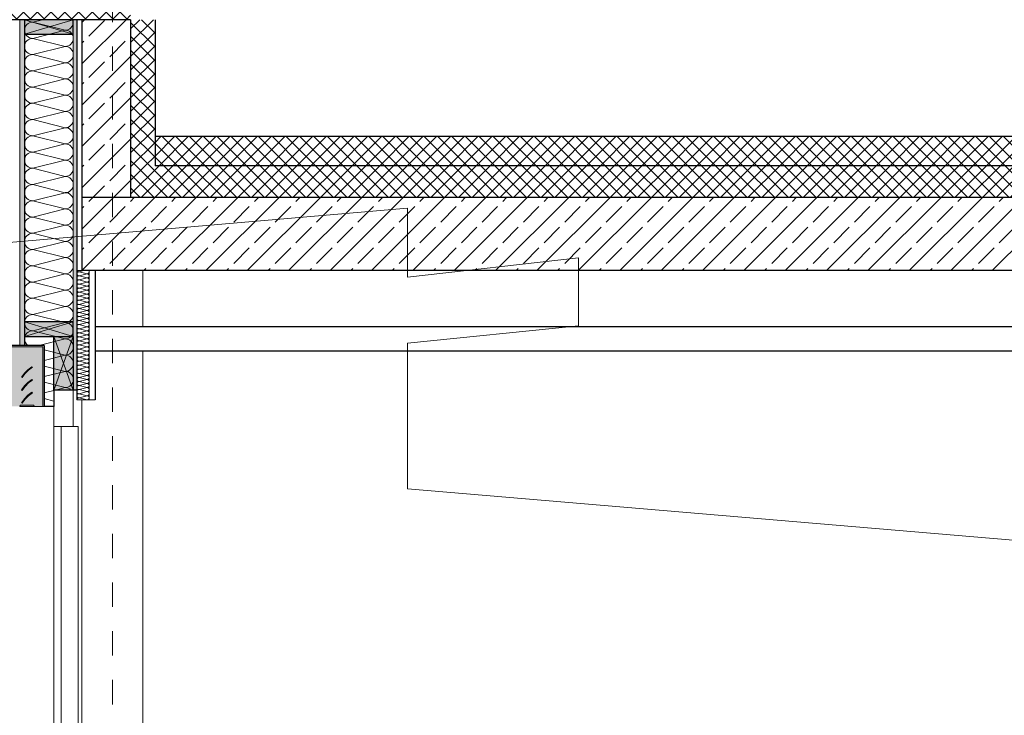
# Model space of a CAD drawing. Header units: metres. Extents: x -20.3 to 39.4, y -22.2 to 2.8.
# Tile 18 of 65: x -0.4 to 3.7, y -4.5 to -1.7. Entities that reach past the tile are written whole.
import ezdxf

# ---------------------------------------------------------------- set-up
doc = ezdxf.new("R2010")
doc.units = ezdxf.units.M
doc.header["$LTSCALE"] = 0.4
doc.header["$MEASUREMENT"] = 0
doc.linetypes.add('Raster', pattern=[0.2, 0.1, -0.05, 0, -0.05])
doc.layers.get('0').update_dxf_attribs({"color": 8, "lineweight": 9})
doc.layers.get('Defpoints').update_dxf_attribs({"color": 8, "lineweight": 9})
for name, color, linetype in [('Abbruch_S-Linien _ Schraffuren.2D', 2, 'Abbruch 1'), ('Neubau__ GHIW - Attika', 8, 'Continuous'), ('Neubau__ GHIW- Attika Fassade', 8, 'Continuous'), ('Neubau_A-Außenwände', 8, 'Continuous'), ('Neubau_A-Dach', 8, 'Continuous'), ('Neubau_A-Decken', 8, 'Continuous'), ('Neubau_A-Stützen', 30, 'Continuous'), ('Neubau_A-TB Wände', 8, 'Continuous'), ('Neubau_B-abgehängte Decke', 8, 'Continuous'), ('Neubau_B-Aufbau auf Decke oder Dach', 8, 'Continuous'), ('Neubau_R-Konstruktionsraster gross', 33, 'Continuous'), ('Neubau_S-Ausbesserung 2D_3D', 8, 'Continuous'), ('Neubau_S-Linien _ Schraffuren.2D', 8, 'Continuous'), ('Neubau_T-Bemaßung', 8, 'Continuous')]:
    doc.layers.add(name, color=color, linetype=linetype)
doc.styles.add('ERSTELLTER_STIL_2', font='arial.ttf')
doc.linetypes.add('Abbruch 1', pattern='A,0,[1,U02-BA1-001-a Schnitte A-A und B-B1.Shx,S=0.001984,R=0,X=0,Y=0],-0.25,0', length=0.25)
doc.dimstyles.new('ERSTELLTER_STIL__1', dxfattribs={"dimtxt": 0.0875, "dimasz": 0.059375, "dimexe": 0.18, "dimexo": 0.0625, "dimgap": 0, "dimtad": 1, "dimzin": 0, "dimdsep": 46, "dimtxsty": 'ERSTELLTER_STIL_2', "dimblk": 'ARROWHEAD_6', "dimblk1": 'ARROWHEAD_6', "dimblk2": 'ARROWHEAD_6', "dimcen": 0.09, "dimclrd": 7, "dimclre": 7, "dimclrt": 7, "dimazin": 0, "dimtfac": 1, "dimtdec": 4, "dimtmove": 0, "dimatfit": 3, "dimfxl": 1, "dimtolj": 1, "dimtzin": 0, "dimarcsym": 0})
pattern_1 = [(45, (388.31789, -10.175), (-0.084852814, 0.084852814), []), (45, (388.27546, -10.13257), (-0.084852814, 0.084852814), [0.09, -0.03])]
pattern_2 = [(45, (388.31789, -10.175), (-0.0282842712, 0.0282842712), []), (135, (388.31789, -10.175), (0.0282842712, 0.0282842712), [])]

# ---------------------------------------------------------------- blocks, each defined once
blk = doc.blocks.new('*X217', base_point=(4547.9313, -0.0469))
at = {"layer": 'Neubau_A-Außenwände', "color": 8, "linetype": 'Continuous', "lineweight": 9}
for p, q in [((4159.3267, 8.4631), (4159.2867, 8.4531)), ((4159.42, 8.4198), (4159.2867, 8.4531)), ((4159.42, 8.4198), (4159.2867, 8.3865)), ((4159.42, 8.3531), (4159.2867, 8.3865)), ((4159.42, 8.3531), (4159.2867, 8.3198)), ((4159.42, 8.2865), (4159.2867, 8.3198)), ((4159.42, 8.2865), (4159.2867, 8.2531)), ((4159.42, 8.2198), (4159.2867, 8.2531)), ((4159.42, 8.2198), (4159.2867, 8.1865)), ((4159.42, 8.1531), (4159.2867, 8.1865)), ((4159.42, 8.1531), (4159.2867, 8.1198)), ((4159.42, 8.0865), (4159.2867, 8.1198)), ((4159.42, 8.0865), (4159.2867, 8.0531)), ((4159.42, 8.0198), (4159.2867, 8.0531)), ((4159.42, 8.0198), (4159.2867, 7.9865)), ((4159.42, 7.9531), (4159.2867, 7.9865)), ((4159.42, 7.9531), (4159.2867, 7.9198)), ((4159.42, 7.8865), (4159.2867, 7.9198)), ((4159.42, 7.8865), (4159.2867, 7.8531)), ((4159.42, 7.8198), (4159.2867, 7.8531)), ((4159.42, 7.8198), (4159.2867, 7.7865)), ((4159.42, 7.7531), (4159.2867, 7.7865)), ((4159.42, 7.7531), (4159.2867, 7.7198)), ((4159.42, 7.6865), (4159.2867, 7.7198)), ((4159.42, 7.6865), (4159.2867, 7.6531)), ((4159.42, 7.6198), (4159.2867, 7.6531)), ((4159.42, 7.6198), (4159.2867, 7.5865)), ((4159.42, 7.5531), (4159.2867, 7.5865)), ((4159.42, 7.5531), (4159.2867, 7.5198)), ((4159.42, 7.4865), (4159.2867, 7.5198)), ((4159.42, 7.4865), (4159.2867, 7.4531)), ((4159.42, 7.4198), (4159.2867, 7.4531)), ((4159.42, 7.4198), (4159.2867, 7.3865)), ((4159.42, 7.3531), (4159.2867, 7.3865)), ((4159.42, 7.3531), (4159.2867, 7.3198)), ((4159.42, 7.2865), (4159.2867, 7.3198)), ((4159.42, 7.2865), (4159.2867, 7.2531)), ((4159.42, 7.2198), (4159.2867, 7.2531)), ((4159.42, 7.2198), (4159.2867, 7.1865)), ((4159.42, 7.1531), (4159.2867, 7.1865)), ((4159.42, 7.1531), (4159.312, 7.1261)), ((4159.42, 7.0865), (4159.3334, 7.1081)), ((4159.42, 7.0865), (4159.3334, 7.0648)), ((4159.42, 7.0198), (4159.3334, 7.0415)), ((4159.42, 7.0198), (4159.3334, 6.9981)), ((4159.42, 6.9531), (4159.3334, 6.9748)), ((4159.42, 6.9531), (4159.38, 6.9431)), ((4159.3734, 6.9415), (4159.3334, 6.9315)), ((4159.3734, 6.8981), (4159.3334, 6.9081))]:
    blk.add_line(p, q, dxfattribs=at)
for centre, start, end in [((4159.2867, 8.4198), 90, 180), ((4159.2867, 8.4865), 224.427, 270), ((4159.42, 8.4531), 270, 0), ((4159.42, 8.4531), 0, 17.4576), ((4159.2867, 8.4198), 180, 270), ((4159.42, 8.3865), 0, 90), ((4159.2867, 8.3531), 90, 180), ((4159.42, 8.3865), 270, 0), ((4159.2867, 8.3531), 180, 270), ((4159.2867, 8.2865), 90, 180), ((4159.42, 8.3198), 0, 90), ((4159.42, 8.3198), 270, 0), ((4159.2867, 8.2865), 180, 270), ((4159.42, 8.2531), 0, 90), ((4159.2867, 8.2198), 90, 180), ((4159.42, 8.2531), 270, 0), ((4159.2867, 8.2198), 180, 270), ((4159.42, 8.1865), 0, 90), ((4159.2867, 8.1531), 90, 180), ((4159.42, 8.1865), 270, 0), ((4159.2867, 8.1531), 180, 270), ((4159.2867, 8.0865), 90, 180), ((4159.42, 8.1198), 0, 90), ((4159.42, 8.1198), 270, 0), ((4159.2867, 8.0865), 180, 270), ((4159.42, 8.0531), 0, 90), ((4159.2867, 8.0198), 90, 180), ((4159.42, 8.0531), 270, 0), ((4159.2867, 8.0198), 180, 270), ((4159.42, 7.9865), 0, 90), ((4159.2867, 7.9531), 90, 180), ((4159.42, 7.9865), 270, 0), ((4159.2867, 7.9531), 180, 270), ((4159.2867, 7.8865), 90, 180), ((4159.42, 7.9198), 0, 90), ((4159.42, 7.9198), 270, 0), ((4159.2867, 7.8865), 180, 270), ((4159.42, 7.8531), 0, 90), ((4159.2867, 7.8198), 90, 180), ((4159.42, 7.8531), 270, 0), ((4159.2867, 7.8198), 180, 270), ((4159.42, 7.7865), 0, 90), ((4159.2867, 7.7531), 90, 180), ((4159.42, 7.7865), 270, 0), ((4159.2867, 7.7531), 180, 270), ((4159.2867, 7.6865), 90, 180), ((4159.42, 7.7198), 0, 90), ((4159.42, 7.7198), 270, 0), ((4159.2867, 7.6865), 180, 270), ((4159.42, 7.6531), 0, 90), ((4159.2867, 7.6198), 90, 180), ((4159.42, 7.6531), 270, 0), ((4159.2867, 7.6198), 180, 270), ((4159.42, 7.5865), 0, 90), ((4159.2867, 7.5531), 90, 180), ((4159.2867, 7.5531), 180, 270), ((4159.42, 7.5865), 270, 0), ((4159.42, 7.5198), 0, 90), ((4159.2867, 7.4865), 90, 180), ((4159.42, 7.5198), 270, 0), ((4159.2867, 7.4865), 180, 270), ((4159.42, 7.4531), 0, 90), ((4159.2867, 7.4198), 90, 180), ((4159.42, 7.4531), 270, 0), ((4159.2867, 7.4198), 180, 270), ((4159.42, 7.3865), 0, 90), ((4159.2867, 7.3531), 90, 180), ((4159.2867, 7.3531), 180, 270), ((4159.42, 7.3865), 270, 0), ((4159.42, 7.3198), 0, 90), ((4159.2867, 7.2865), 90, 180), ((4159.42, 7.3198), 270, 0), ((4159.2867, 7.2865), 180, 270), ((4159.42, 7.2531), 0, 90), ((4159.2867, 7.2198), 90, 180), ((4159.42, 7.2531), 270, 0), ((4159.2867, 7.2198), 180, 270), ((4159.42, 7.1865), 0, 90), ((4159.2867, 7.1531), 90, 180), ((4159.2867, 7.1531), 180, 234.0959), ((4159.42, 7.1865), 270, 0), ((4159.42, 7.1198), 0, 90), ((4159.42, 7.1198), 270, 0), ((4159.42, 7.0531), 0, 90), ((4159.42, 7.0531), 270, 0), ((4159.42, 6.9865), 0, 90), ((4159.42, 6.9865), 270, 0), ((4159.42, 6.9198), 44.427, 90)]:
    blk.add_arc(centre, 0.0333, start, end, dxfattribs=at)
blk = doc.blocks.new('*X222', base_point=(4547.9313, -0.0469))
at = {"layer": 'Neubau_A-TB Wände', "color": 8, "linetype": 'Continuous', "lineweight": 9}
for p, q in [((4159.4967, 7.4331), (4159.4767, 7.4281)), ((4159.51, 7.4198), (4159.4767, 7.4281)), ((4159.51, 7.4198), (4159.4767, 7.4115)), ((4159.51, 7.4031), (4159.4767, 7.4115)), ((4159.51, 7.4031), (4159.4767, 7.3948)), ((4159.51, 7.3865), (4159.4767, 7.3948)), ((4159.51, 7.3865), (4159.4767, 7.3781)), ((4159.51, 7.3698), (4159.4767, 7.3781)), ((4159.51, 7.3698), (4159.4767, 7.3615)), ((4159.51, 7.3531), (4159.4767, 7.3615)), ((4159.51, 7.3531), (4159.4767, 7.3448)), ((4159.51, 7.3365), (4159.4767, 7.3448)), ((4159.51, 7.3365), (4159.4767, 7.3281)), ((4159.51, 7.3198), (4159.4767, 7.3281)), ((4159.51, 7.3198), (4159.4767, 7.3115)), ((4159.51, 7.3031), (4159.4767, 7.3115)), ((4159.51, 7.3031), (4159.4767, 7.2948)), ((4159.51, 7.2865), (4159.4767, 7.2948)), ((4159.51, 7.2865), (4159.4767, 7.2781)), ((4159.51, 7.2698), (4159.4767, 7.2781)), ((4159.51, 7.2698), (4159.4767, 7.2615)), ((4159.51, 7.2531), (4159.4767, 7.2615)), ((4159.51, 7.2531), (4159.4767, 7.2448)), ((4159.51, 7.2365), (4159.4767, 7.2448)), ((4159.51, 7.2365), (4159.4767, 7.2281)), ((4159.51, 7.2198), (4159.4767, 7.2281)), ((4159.51, 7.2198), (4159.4767, 7.2115)), ((4159.51, 7.2031), (4159.4767, 7.2115)), ((4159.51, 7.2031), (4159.4767, 7.1948)), ((4159.51, 7.1865), (4159.4767, 7.1948)), ((4159.51, 7.1865), (4159.4767, 7.1781)), ((4159.51, 7.1698), (4159.4767, 7.1781)), ((4159.51, 7.1698), (4159.4767, 7.1615)), ((4159.51, 7.1531), (4159.4767, 7.1615)), ((4159.51, 7.1531), (4159.4767, 7.1448)), ((4159.51, 7.1365), (4159.4767, 7.1448)), ((4159.51, 7.1365), (4159.4767, 7.1281)), ((4159.51, 7.1198), (4159.4767, 7.1281)), ((4159.51, 7.1198), (4159.4767, 7.1115)), ((4159.51, 7.1031), (4159.4767, 7.1115)), ((4159.51, 7.1031), (4159.4767, 7.0948)), ((4159.51, 7.0865), (4159.4767, 7.0948)), ((4159.51, 7.0865), (4159.4767, 7.0781)), ((4159.51, 7.0698), (4159.4767, 7.0781)), ((4159.51, 7.0698), (4159.4767, 7.0615)), ((4159.51, 7.0531), (4159.4767, 7.0615)), ((4159.51, 7.0531), (4159.4767, 7.0448)), ((4159.51, 7.0365), (4159.4767, 7.0448)), ((4159.51, 7.0365), (4159.4767, 7.0281)), ((4159.51, 7.0198), (4159.4767, 7.0281)), ((4159.51, 7.0198), (4159.4767, 7.0115)), ((4159.51, 7.0031), (4159.4767, 7.0115)), ((4159.51, 7.0031), (4159.4767, 6.9948)), ((4159.51, 6.9865), (4159.4767, 6.9948)), ((4159.51, 6.9865), (4159.4767, 6.9781)), ((4159.51, 6.9698), (4159.4767, 6.9781)), ((4159.51, 6.9698), (4159.4767, 6.9615)), ((4159.51, 6.9531), (4159.4767, 6.9615)), ((4159.51, 6.9531), (4159.4767, 6.9448)), ((4159.51, 6.9365), (4159.4767, 6.9448)), ((4159.51, 6.9365), (4159.4767, 6.9281)), ((4159.51, 6.9198), (4159.4767, 6.9281)), ((4159.51, 6.9198), (4159.4767, 6.9115)), ((4159.51, 6.9031), (4159.4767, 6.9115))]:
    blk.add_line(p, q, dxfattribs=at)
for centre, start, end in [((4159.4767, 7.4365), 203.5782, 270), ((4159.51, 7.4281), 0, 36.8699), ((4159.4767, 7.4198), 90, 180), ((4159.4767, 7.4198), 180, 270), ((4159.4767, 7.4031), 90, 180), ((4159.4767, 7.4031), 180, 270), ((4159.4767, 7.3865), 90, 180), ((4159.51, 7.4281), 270, 0), ((4159.51, 7.4115), 0, 90), ((4159.51, 7.4115), 270, 0), ((4159.51, 7.3948), 0, 90), ((4159.51, 7.3948), 270, 0), ((4159.4767, 7.3865), 180, 270), ((4159.4767, 7.3698), 90, 180), ((4159.4767, 7.3698), 180, 270), ((4159.4767, 7.3531), 90, 180), ((4159.4767, 7.3531), 180, 270), ((4159.51, 7.3781), 0, 90), ((4159.51, 7.3781), 270, 0), ((4159.51, 7.3615), 0, 90), ((4159.51, 7.3615), 270, 0), ((4159.51, 7.3448), 0, 90), ((4159.4767, 7.3365), 90, 180), ((4159.4767, 7.3365), 180, 270), ((4159.4767, 7.3198), 90, 180), ((4159.4767, 7.3198), 180, 270), ((4159.4767, 7.3031), 90, 180), ((4159.51, 7.3448), 270, 0), ((4159.51, 7.3281), 0, 90), ((4159.51, 7.3281), 270, 0), ((4159.51, 7.3115), 0, 90), ((4159.51, 7.3115), 270, 0), ((4159.4767, 7.3031), 180, 270), ((4159.4767, 7.2865), 90, 180), ((4159.4767, 7.2865), 180, 270), ((4159.4767, 7.2698), 90, 180), ((4159.4767, 7.2698), 180, 270), ((4159.51, 7.2948), 0, 90), ((4159.51, 7.2948), 270, 0), ((4159.51, 7.2781), 0, 90), ((4159.51, 7.2781), 270, 0), ((4159.51, 7.2615), 0, 90), ((4159.4767, 7.2531), 90, 180), ((4159.4767, 7.2531), 180, 270), ((4159.4767, 7.2365), 90, 180), ((4159.4767, 7.2365), 180, 270), ((4159.51, 7.2615), 270, 0), ((4159.51, 7.2448), 0, 90), ((4159.51, 7.2448), 270, 0), ((4159.51, 7.2281), 0, 90), ((4159.4767, 7.2198), 90, 180), ((4159.4767, 7.2198), 180, 270), ((4159.4767, 7.2031), 90, 180), ((4159.4767, 7.2031), 180, 270), ((4159.4767, 7.1865), 90, 180), ((4159.51, 7.2281), 270, 0), ((4159.51, 7.2115), 0, 90), ((4159.51, 7.2115), 270, 0), ((4159.51, 7.1948), 0, 90), ((4159.51, 7.1948), 270, 0), ((4159.4767, 7.1865), 180, 270), ((4159.4767, 7.1698), 90, 180), ((4159.4767, 7.1698), 180, 270), ((4159.4767, 7.1531), 90, 180), ((4159.4767, 7.1531), 180, 270), ((4159.51, 7.1781), 0, 90), ((4159.51, 7.1781), 270, 0), ((4159.51, 7.1615), 0, 90), ((4159.51, 7.1615), 270, 0), ((4159.51, 7.1448), 0, 90), ((4159.4767, 7.1365), 90, 180), ((4159.4767, 7.1365), 180, 270), ((4159.4767, 7.1198), 90, 180), ((4159.4767, 7.1198), 180, 270), ((4159.4767, 7.1031), 90, 180), ((4159.51, 7.1448), 270, 0), ((4159.51, 7.1281), 0, 90), ((4159.51, 7.1281), 270, 0), ((4159.51, 7.1115), 0, 90), ((4159.51, 7.1115), 270, 0), ((4159.4767, 7.1031), 180, 270), ((4159.4767, 7.0865), 90, 180), ((4159.4767, 7.0865), 180, 270), ((4159.4767, 7.0698), 90, 180), ((4159.4767, 7.0698), 180, 270), ((4159.51, 7.0948), 0, 90), ((4159.51, 7.0948), 270, 0), ((4159.51, 7.0781), 0, 90), ((4159.51, 7.0781), 270, 0), ((4159.51, 7.0615), 0, 90), ((4159.4767, 7.0531), 90, 180), ((4159.4767, 7.0531), 180, 270), ((4159.4767, 7.0365), 90, 180), ((4159.4767, 7.0365), 180, 270), ((4159.4767, 7.0198), 90, 180), ((4159.51, 7.0615), 270, 0), ((4159.51, 7.0448), 0, 90), ((4159.51, 7.0448), 270, 0), ((4159.51, 7.0281), 0, 90), ((4159.51, 7.0281), 270, 0), ((4159.4767, 7.0198), 180, 270), ((4159.4767, 7.0031), 90, 180), ((4159.4767, 7.0031), 180, 270), ((4159.4767, 6.9865), 90, 180), ((4159.4767, 6.9865), 180, 270), ((4159.51, 7.0115), 0, 90), ((4159.51, 7.0115), 270, 0), ((4159.51, 6.9948), 0, 90), ((4159.51, 6.9948), 270, 0), ((4159.51, 6.9781), 0, 90), ((4159.4767, 6.9698), 90, 180), ((4159.4767, 6.9698), 180, 270), ((4159.4767, 6.9531), 90, 180), ((4159.4767, 6.9531), 180, 270), ((4159.51, 6.9781), 270, 0), ((4159.51, 6.9615), 0, 90), ((4159.51, 6.9615), 270, 0), ((4159.51, 6.9448), 0, 90), ((4159.4767, 6.9365), 90, 180), ((4159.4767, 6.9365), 180, 270), ((4159.4767, 6.9198), 90, 180), ((4159.4767, 6.9198), 180, 270), ((4159.4767, 6.9031), 90, 180), ((4159.51, 6.9448), 270, 0), ((4159.51, 6.9281), 0, 90), ((4159.51, 6.9281), 270, 0), ((4159.51, 6.9115), 0, 90), ((4159.51, 6.9115), 270, 0)]:
    blk.add_arc(centre, 0.00833, start, end, dxfattribs=at)
blk = doc.blocks.new('ARROWHEAD_6')
at = {"color": 0, "linetype": 'Continuous', "lineweight": 0}
for p, q in [((0, 0), (-1, 0)), ((-0.5, -0.5), (0.5, 0.5))]:
    blk.add_line(p, q, dxfattribs=at)
blk = doc.blocks.new('*D249')
at = {"layer": 'Defpoints', "color": 0, "linetype": 'Continuous', "transparency": 16777216}
for p in [(-1.9513, -1.4949), (-1.89, -1.4949), (4.2299, -10.195)]:
    blk.add_point(p, dxfattribs=at)
at = {"layer": 'Neubau_T-Bemaßung', "linetype": 'Continuous', "lineweight": -2, "transparency": 16777216}
for p, q in [((-1.9525, -1.4949), (-2.1313, -1.4949)), ((-1.9513, -1.5543), (-1.9513, -5.7349)), ((-1.9513, -10.1356), (-1.9513, -5.962)), ((4.1674, -10.195), (-2.1313, -10.195))]:
    blk.add_line(p, q, dxfattribs=at)
at = {"layer": 'Neubau_T-Bemaßung', "linetype": 'Continuous', "lineweight": -2, "transparency": 16777216, "xscale": 0.059375, "yscale": 0.059375, "zscale": 0.059375}
for p, rotation in [((-1.9513, -1.4949), 90), ((-1.9513, -10.195), 270)]:
    blk.add_blockref('ARROWHEAD_6', p, dxfattribs=dict(at, rotation=rotation))
at = {"layer": 'Neubau_T-Bemaßung', "linetype": 'Continuous', "lineweight": 9, "transparency": 16777216, "insert": (-1.9513, -5.8484), "char_height": 0.0875, "attachment_point": 5, "rotation": 90, "style": 'ERSTELLTER_STIL_2'}
blk.add_mtext('\\A1;8.70', dxfattribs=at)

msp = doc.modelspace()

# ---------------------------------------------------------------- hatches: boundary and pattern name
at = {"layer": 'Neubau__ GHIW - Attika', "linetype": 'Continuous', "lineweight": 0}
h = msp.add_hatch(dxfattribs=at)
h.set_pattern_fill('BETON__STAHLBETON_0002', color=256, style=0, pattern_type=2)
h.set_pattern_definition(pattern_1)
h.paths.add_polyline_path([(-0.125, -2.395), (0.075, -2.395), (0.075, -1.665), (-0.125, -1.665)])
at = {"layer": 'Neubau__ GHIW- Attika Fassade', "linetype": 'Continuous', "lineweight": 0}
h = msp.add_hatch(dxfattribs=at)
h.set_pattern_fill('DÄMMUNG__HART_1_0002', color=256, style=0, pattern_type=2)
h.set_pattern_definition([(135, (388.31789, -10.175), (0.0282842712, 0.0282842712), []), (225, (388.31789, -10.175), (-0.0282842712, 0.0282842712), [])])
h.paths.add_polyline_path([(-0.49, -1.5519), (-0.49, -1.665), (0.075, -1.665), (0.075, -1.5806)])
at = {"layer": 'Neubau_A-Außenwände', "linetype": 'Continuous', "lineweight": 15}
for points in [[(-0.38, -1.665), (-0.38, -3.002), (-0.36, -3.002), (-0.36, -1.665)], [(-0.16, -1.665), (-0.16, -3.185), (-0.145, -3.185), (-0.145, -1.665)]]:
    msp.add_hatch(color=256, dxfattribs=at).paths.add_polyline_path(points)
at = {"layer": 'Neubau_A-Dach', "linetype": 'Continuous', "lineweight": 0}
h = msp.add_hatch(dxfattribs=at)
h.set_pattern_fill('DÄMMUNG__HART_1_0002', color=256, style=0, pattern_type=2)
h.set_pattern_definition(pattern_2)
h.paths.add_polyline_path([(0.175, -1.665), (0.075, -1.665), (0.075, -2.265), (0.175, -2.265)])
at = {"layer": 'Neubau_A-Decken', "linetype": 'Continuous', "lineweight": 0}
h = msp.add_hatch(dxfattribs=at)
h.set_pattern_fill('BETON__STAHLBETON_0002', color=256, style=0, pattern_type=2)
h.set_pattern_definition(pattern_1)
h.paths.add_polyline_path([(9.65, -2.395), (-0.125, -2.395), (-0.125, -2.695), (9.65, -2.695)])
at = {"layer": 'Neubau_B-Aufbau auf Decke oder Dach', "linetype": 'Continuous', "lineweight": 0}
h = msp.add_hatch(dxfattribs=at)
h.set_pattern_fill('DÄMMUNG__HART_1_0002', color=256, style=0, pattern_type=2)
h.set_pattern_definition(pattern_2)
h.paths.add_polyline_path([(9.35, -2.145), (0.175, -2.145), (0.175, -2.265), (9.35, -2.265)])
h = msp.add_hatch(dxfattribs=at)
h.set_pattern_fill('DÄMMUNG__HART_1_0002', color=256, style=0, pattern_type=2)
h.set_pattern_definition(pattern_2)
h.paths.add_polyline_path([(0.075, -2.395), (9.45, -2.395), (9.45, -2.265), (0.075, -2.265)])
at = {"layer": 'Neubau_S-Ausbesserung 2D_3D', "linetype": 'Continuous', "lineweight": 15}
for points in [[(-0.16, -1.665), (-0.36, -1.665), (-0.36, -1.725), (-0.16, -1.725)], [(-0.16, -2.905), (-0.36, -2.905), (-0.36, -2.965), (-0.16, -2.965)], [(-0.16, -2.965), (-0.16, -3.185), (-0.24, -3.185), (-0.24, -2.965)]]:
    msp.add_hatch(color=256, dxfattribs=at).paths.add_polyline_path(points)
at = {"layer": 'Neubau_S-Linien _ Schraffuren.2D', "linetype": 'Continuous', "lineweight": 15}
for points in [[(-0.28, -3.252), (-0.42, -3.252), (-0.42, -3.002), (-0.28, -3.002)], [(-0.28, -3.252), (-0.285, -3.252), (-0.285, -3.007), (-0.415, -3.007), (-0.415, -3.252), (-0.42, -3.252), (-0.42, -3.002), (-0.28, -3.002)], [(-0.3277, -3.0915), (-0.344, -3.1035), (-0.3581, -3.1176), (-0.3702, -3.1339), (-0.3723, -3.1318), (-0.3603, -3.1155), (-0.3461, -3.1014), (-0.3298, -3.0893)], [(-0.3277, -3.144), (-0.344, -3.156), (-0.3581, -3.1702), (-0.3702, -3.1864), (-0.3723, -3.1843), (-0.3603, -3.1681), (-0.3461, -3.1539), (-0.3298, -3.1419)], [(-0.3277, -3.1966), (-0.344, -3.2086), (-0.3581, -3.2227), (-0.3702, -3.239), (-0.3723, -3.2369), (-0.3603, -3.2206), (-0.3461, -3.2065), (-0.3298, -3.1944)], [(-0.3215, -3.2475), (-0.3215, -3.2505), (-0.32, -3.2505), (-0.32, -3.252), (-0.38, -3.252), (-0.38, -3.2505), (-0.3785, -3.2505), (-0.3785, -3.2475)]]:
    msp.add_hatch(color=256, dxfattribs=at).paths.add_polyline_path(points)

# ---------------------------------------------------------------- linework, layer by layer
at = {"layer": 'Abbruch_S-Linien _ Schraffuren.2D', "linetype": 'Abbruch 1', "lineweight": 15}
msp.add_lwpolyline([(-8.2973, -10.975), (-8.2973, -3.7936), (-8.9415, -3.874), (-8.9415, -3.59), (-8.2973, -3.5097), (-8.2973, -3.2576), (1.2104, -2.4389), (1.2104, -2.7218), (1.9123, -2.6427), (1.9123, -2.922), (1.2104, -2.9931), (1.2104, -3.59), (4.0986, -3.8347), (4.0945, -4.114), (4.8994, -4.1822), (4.8994, -4.4662), (4.112, -4.3995), (4.1061, -7.2757), (4.8613, -7.344), (4.8568, -7.8628), (4.105, -7.7891), (4.0986, -11.225)], dxfattribs=at)
at = {"layer": 'Neubau__ GHIW - Attika', "linetype": 'Continuous', "lineweight": 25}
msp.add_line((-0.125, -1.665), (-0.125, -2.395), dxfattribs=at)
at = {"layer": 'Neubau__ GHIW - Attika', "linetype": 'Continuous', "lineweight": 25, "flags": 128}
msp.add_lwpolyline([(0.075, -1.665), (0.075, -2.265), (0.075, -2.395)], dxfattribs=at)
at = {"layer": 'Neubau__ GHIW- Attika Fassade', "linetype": 'Continuous', "lineweight": 25}
for p, q in [((-0.125, -1.665), (-0.145, -1.665)), ((0.075, -1.665), (-0.125, -1.665))]:
    msp.add_line(p, q, dxfattribs=at)
at = {"layer": 'Neubau__ GHIW- Attika Fassade', "linetype": 'Continuous', "lineweight": 25, "flags": 128}
msp.add_lwpolyline([(-0.145, -1.665), (-0.16, -1.665), (-0.36, -1.665), (-0.38, -1.665), (-0.44, -1.665), (-0.49, -1.665), (-0.49, -1.665)], dxfattribs=at)
at = {"layer": 'Neubau_A-Außenwände', "linetype": 'Continuous', "lineweight": 15}
for p, q in [((-0.38, -1.665), (-0.38, -3.002)), ((-0.16, -1.665), (-0.16, -3.185)), ((-0.16, -3.185), (-0.16, -3.335)), ((-0.24, -3.252), (-0.24, -3.335)), ((-0.24, -3.335), (-0.24, -5.55))]:
    msp.add_line(p, q, dxfattribs=at)
at = {"layer": 'Neubau_A-Außenwände', "linetype": 'Continuous', "lineweight": 25}
for p, q in [((-0.36, -1.665), (-0.36, -3.002)), ((-0.145, -1.665), (-0.145, -2.695)), ((-0.145, -2.695), (-0.145, -3.185)), ((-0.28, -3.002), (-0.28, -3.252)), ((-0.24, -3.185), (-0.24, -3.252)), ((-0.24, -3.252), (-0.28, -3.252))]:
    msp.add_line(p, q, dxfattribs=at)
at = {"layer": 'Neubau_A-Außenwände', "linetype": 'Continuous', "lineweight": 9}
for p, q in [((-0.285, -3.007), (-0.415, -3.007)), ((-0.285, -3.007), (-0.285, -3.252)), ((-0.3298, -3.0893), (-0.3277, -3.0915)), ((-0.3723, -3.1318), (-0.3702, -3.1339)), ((-0.3298, -3.1419), (-0.3277, -3.144)), ((-0.3723, -3.1843), (-0.3702, -3.1864)), ((-0.3298, -3.1944), (-0.3277, -3.1966)), ((-0.38, -3.2505), (-0.38, -3.252)), ((-0.3785, -3.2505), (-0.38, -3.2505)), ((-0.32, -3.252), (-0.38, -3.252)), ((-0.3785, -3.2475), (-0.3785, -3.2505)), ((-0.3215, -3.2475), (-0.3785, -3.2475)), ((-0.3723, -3.2369), (-0.3702, -3.239)), ((-0.3215, -3.2475), (-0.3215, -3.2505)), ((-0.32, -3.2505), (-0.3215, -3.2505)), ((-0.32, -3.2505), (-0.32, -3.252)), ((-0.285, -3.252), (-0.32, -3.252)), ((-0.28, -3.252), (-0.285, -3.252))]:
    msp.add_line(p, q, dxfattribs=at)
at = {"layer": 'Neubau_A-Außenwände', "linetype": 'Continuous', "lineweight": 25, "flags": 128}
for points in [[(-0.28, -3.002), (-0.36, -3.002), (-0.38, -3.002), (-0.42, -3.002)], [(-0.145, -3.185), (-0.16, -3.185), (-0.24, -3.185)]]:
    msp.add_lwpolyline(points, dxfattribs=at)
at = {"layer": 'Neubau_A-Außenwände', "linetype": 'Continuous', "lineweight": 9, "flags": 128}
for points in [[(-0.3298, -3.0893), (-0.3461, -3.1014), (-0.3603, -3.1155), (-0.3723, -3.1318)], [(-0.3277, -3.0915), (-0.344, -3.1035), (-0.3581, -3.1176), (-0.3702, -3.1339)], [(-0.3298, -3.1419), (-0.3461, -3.1539), (-0.3603, -3.1681), (-0.3723, -3.1843)], [(-0.3277, -3.144), (-0.344, -3.156), (-0.3581, -3.1702), (-0.3702, -3.1864)], [(-0.3298, -3.1944), (-0.3461, -3.2065), (-0.3603, -3.2206), (-0.3723, -3.2369)], [(-0.3277, -3.1966), (-0.344, -3.2086), (-0.3581, -3.2227), (-0.3702, -3.239)]]:
    msp.add_lwpolyline(points, dxfattribs=at)
at = {"layer": 'Neubau_A-Außenwände', "linetype": 'Continuous', "lineweight": 15, "flags": 128}
for points in [[(-0.14, -3.335), (-0.16, -3.335), (-0.175, -3.335), (-0.21, -3.335), (-0.24, -3.335)], [(-0.21, -3.335), (-0.21, -3.34), (-0.21, -5.545), (-0.21, -5.55)], [(-0.14, -3.335), (-0.14, -3.34), (-0.14, -5.545), (-0.14, -5.55)]]:
    msp.add_lwpolyline(points, dxfattribs=at)
at = {"layer": 'Neubau_A-Dach', "linetype": 'Continuous', "lineweight": 25}
for p, q in [((0.175, -1.665), (0.175, -2.145)), ((0.175, -2.145), (0.175, -2.265))]:
    msp.add_line(p, q, dxfattribs=at)
at = {"layer": 'Neubau_A-Decken', "linetype": 'Continuous', "lineweight": 25}
for p, q in [((-0.125, -2.395), (-0.125, -2.695)), ((7.25, -2.695), (-0.07, -2.695))]:
    msp.add_line(p, q, dxfattribs=at)
at = {"layer": 'Neubau_A-Decken', "linetype": 'Continuous', "lineweight": 25, "flags": 128}
for points in [[(9.65, -2.395), (9.45, -2.395), (0.075, -2.395), (-0.125, -2.395)], [(-0.07, -2.695), (-0.0825, -2.695), (-0.095, -2.695), (-0.125, -2.695)]]:
    msp.add_lwpolyline(points, dxfattribs=at)
at = {"layer": 'Neubau_A-Stützen', "linetype": 'Continuous', "lineweight": 9}
for p, q in [((0.125, -2.925), (0.125, -2.695)), ((0.125, -6.025), (0.125, -3.025)), ((-0.125, -5.63), (-0.125, -3.225))]:
    msp.add_line(p, q, dxfattribs=at)
at = {"layer": 'Neubau_A-TB Wände', "linetype": 'Continuous', "lineweight": 15}
msp.add_line((-0.125, -2.695), (-0.145, -2.695), dxfattribs=at)
at = {"layer": 'Neubau_A-TB Wände', "linetype": 'Continuous', "lineweight": 9}
msp.add_line((-0.095, -2.695), (-0.095, -3.225), dxfattribs=at)
at = {"layer": 'Neubau_A-TB Wände', "linetype": 'Continuous', "lineweight": 25}
for p, q in [((-0.07, -2.695), (-0.07, -2.925)), ((-0.07, -2.925), (-0.07, -3.025)), ((-0.07, -3.025), (-0.07, -3.225)), ((-0.145, -3.185), (-0.145, -3.225))]:
    msp.add_line(p, q, dxfattribs=at)
at = {"layer": 'Neubau_A-TB Wände', "linetype": 'Continuous', "lineweight": 15, "flags": 128}
msp.add_lwpolyline([(-0.07, -3.225), (-0.0825, -3.225), (-0.095, -3.225), (-0.145, -3.225)], dxfattribs=at)
at = {"layer": 'Neubau_B-abgehängte Decke', "linetype": 'Continuous', "lineweight": 25}
for p, q in [((7.25, -2.925), (-0.07, -2.925)), ((7.25, -3.025), (-0.07, -3.025))]:
    msp.add_line(p, q, dxfattribs=at)
at = {"layer": 'Neubau_B-Aufbau auf Decke oder Dach', "linetype": 'Continuous', "lineweight": 25}
for p, q in [((9.35, -2.145), (0.175, -2.145)), ((9.35, -2.265), (0.175, -2.265))]:
    msp.add_line(p, q, dxfattribs=at)
at = {"layer": 'Neubau_R-Konstruktionsraster gross', "linetype": 'Raster', "lineweight": 9}
msp.add_line((0, -1.175), (0, -15.175), dxfattribs=at)
at = {"layer": 'Neubau_S-Ausbesserung 2D_3D', "linetype": 'Continuous', "lineweight": 15}
for p, q in [((-0.16, -1.665), (-0.36, -1.725)), ((-0.36, -1.665), (-0.16, -1.725)), ((-0.16, -2.905), (-0.36, -2.965)), ((-0.36, -2.905), (-0.16, -2.965)), ((-0.16, -2.965), (-0.24, -3.185)), ((-0.16, -3.185), (-0.24, -2.965))]:
    msp.add_line(p, q, dxfattribs=at)
at = {"layer": 'Neubau_S-Ausbesserung 2D_3D', "linetype": 'Continuous', "lineweight": 25, "flags": 128}
for points in [[(-0.16, -1.665), (-0.36, -1.665), (-0.36, -1.725), (-0.16, -1.725)], [(-0.16, -2.905), (-0.36, -2.905), (-0.36, -2.965), (-0.16, -2.965)], [(-0.16, -2.965), (-0.16, -3.185), (-0.24, -3.185), (-0.24, -2.965)]]:
    msp.add_lwpolyline(points, close=True, dxfattribs=at)
at = {"layer": 'Neubau_S-Linien _ Schraffuren.2D', "linetype": 'Continuous', "lineweight": 9}
for p, q in [((-0.42, -3.002), (-0.28, -3.002)), ((-0.415, -3.007), (-0.285, -3.007)), ((-0.285, -3.007), (-0.285, -3.252)), ((-0.28, -3.002), (-0.28, -3.252)), ((-0.3298, -3.0893), (-0.3277, -3.0915)), ((-0.3723, -3.1318), (-0.3702, -3.1339)), ((-0.3298, -3.1419), (-0.3277, -3.144)), ((-0.3723, -3.1843), (-0.3702, -3.1864)), ((-0.3298, -3.1944), (-0.3277, -3.1966)), ((-0.38, -3.2505), (-0.3785, -3.2505)), ((-0.38, -3.2505), (-0.38, -3.252)), ((-0.38, -3.252), (-0.32, -3.252)), ((-0.3785, -3.2475), (-0.3215, -3.2475)), ((-0.3785, -3.2475), (-0.3785, -3.2505)), ((-0.3723, -3.2369), (-0.3702, -3.239)), ((-0.3215, -3.2475), (-0.3215, -3.2505)), ((-0.3215, -3.2505), (-0.32, -3.2505)), ((-0.32, -3.2505), (-0.32, -3.252)), ((-0.285, -3.252), (-0.32, -3.252)), ((-0.285, -3.252), (-0.28, -3.252))]:
    msp.add_line(p, q, dxfattribs=at)
at = {"layer": 'Neubau_S-Linien _ Schraffuren.2D', "linetype": 'Continuous', "lineweight": 9, "flags": 128}
for points in [[(-0.3298, -3.0893), (-0.3461, -3.1014), (-0.3603, -3.1155), (-0.3723, -3.1318)], [(-0.3277, -3.0915), (-0.344, -3.1035), (-0.3581, -3.1176), (-0.3702, -3.1339)], [(-0.3298, -3.1419), (-0.3461, -3.1539), (-0.3603, -3.1681), (-0.3723, -3.1843)], [(-0.3277, -3.144), (-0.344, -3.156), (-0.3581, -3.1702), (-0.3702, -3.1864)], [(-0.3298, -3.1944), (-0.3461, -3.2065), (-0.3603, -3.2206), (-0.3723, -3.2369)], [(-0.3277, -3.1966), (-0.344, -3.2086), (-0.3581, -3.2227), (-0.3702, -3.239)]]:
    msp.add_lwpolyline(points, dxfattribs=at)

# ---------------------------------------------------------------- block references
at = {"layer": 'Neubau_A-Außenwände', "lineweight": 0}
msp.add_blockref('*X217', (388.3179, -10.175), dxfattribs=at)
at = {"layer": 'Neubau_A-TB Wände', "lineweight": 0}
msp.add_blockref('*X222', (388.3179, -10.175), dxfattribs=at)

# ---------------------------------------------------------------- dimensions: what is measured, and where the dimension line sits
at = {"layer": 'Neubau_T-Bemaßung', "linetype": 'Continuous', "lineweight": 9}
dim = msp.add_linear_dim(base=(-1.9513, -1.4949), p1=(4.2299, -10.195), p2=(-1.89, -1.4949), angle=90, dimstyle='ERSTELLTER_STIL__1', override={"dimclrd": 256, "dimclre": 256, "dimclrt": 256}, dxfattribs=at)
dim.commit()
dim.dimension.update_dxf_attribs({"geometry": '*D249', "text_midpoint": (-1.9513, -5.8484), "dimtype": 160, "text_rotation": 90})

doc.saveas('drawing.dxf')
